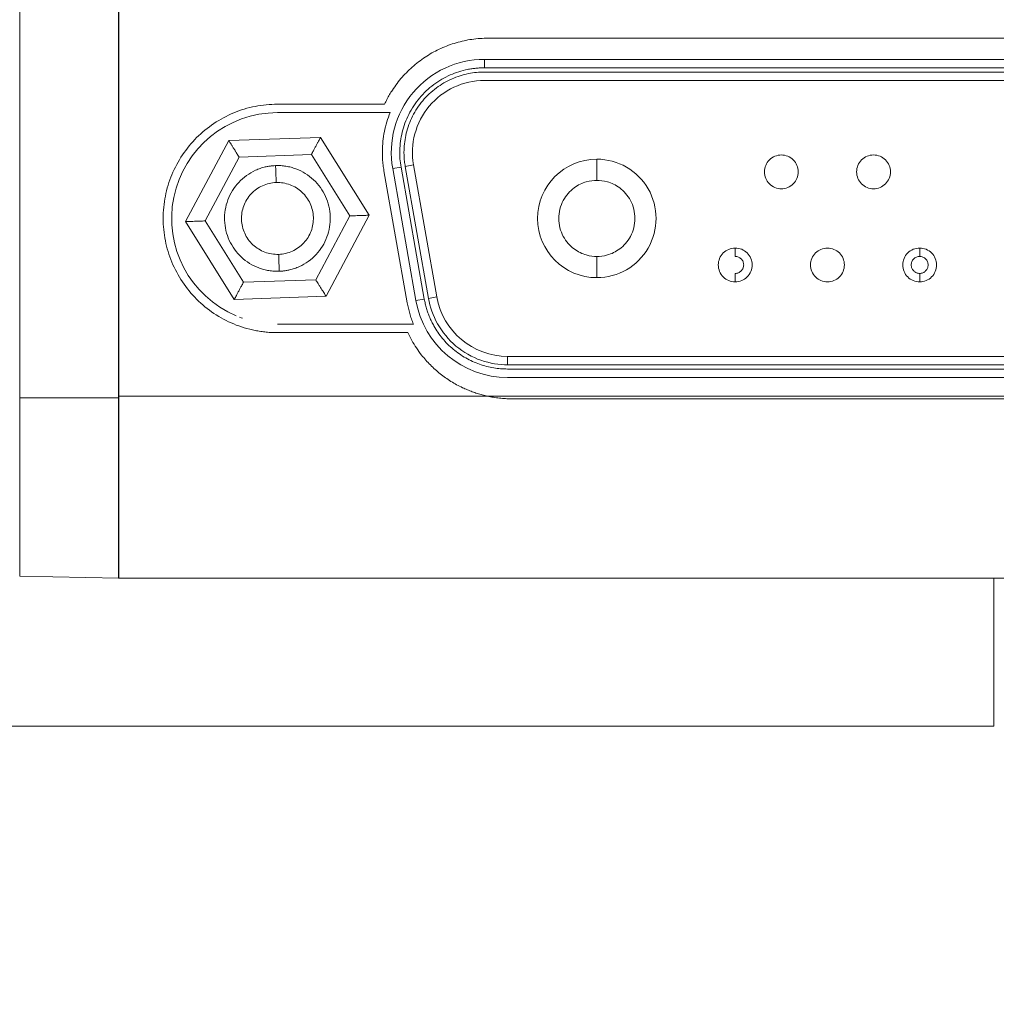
# Model space of a CAD drawing. Header units: inches. Extents: x 0.5 to 10.5, y 0.2 to 8.2.
# Tile 11 of 50: x 4.836 to 5.125, y 4.865 to 5.156. Entities that reach past the tile are written whole.
import ezdxf

# ---------------------------------------------------------------- set-up
doc = ezdxf.new("R2010")
doc.units = ezdxf.units.IN
doc.header["$MEASUREMENT"] = 0
doc.layers.add('SLD-0', color=7, linetype='Continuous')
doc.styles.add('SLDTEXTSTYLE3', font='TXT', dxfattribs={"width": 0.75})
doc.dimstyles.new('SLDDIMSTYLE0', dxfattribs={"dimtxt": 0.125, "dimasz": 0.13, "dimexe": 0, "dimexo": 0.0625, "dimgap": 0.03125, "dimtad": 0, "dimtih": 1, "dimtoh": 1, "dimlfac": 4, "dimrnd": 1e-09, "dimzin": 12, "dimdsep": 46, "dimtxsty": 'SLDTEXTSTYLE3', "dimsah": 1, "dimcen": 0.09, "dimadec": 0, "dimazin": 3, "dimtfac": 1, "dimtofl": 0, "dimtmove": 0, "dimatfit": 3, "dimfxl": 1, "dimfrac": 2, "dimtolj": 1, "dimtzin": 12, "dimarcsym": 0})

# ---------------------------------------------------------------- blocks, each defined once
blk = doc.blocks.new('_D_2')
at = {"layer": 'SLD-0'}
for p, q in [((1.0253334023, 5.5382333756), (1.0253334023, 4.3988378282)), ((5.6877910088, 5.5381636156), (5.6877910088, 4.3988378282)), ((3.0228995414, 4.703872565), (2.9975089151, 4.703872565)), ((2.9975089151, 4.703872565), (2.9975089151, 4.5054350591)), ((3.5943621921, 4.703872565), (3.6197528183, 4.703872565)), ((3.6197528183, 4.703872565), (3.6197528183, 4.5054350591)), ((1.0253334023, 4.5238378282), (2.9069152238, 4.5238378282)), ((5.6877910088, 4.5238378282), (3.7103465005, 4.5238378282)), ((2.9975089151, 4.5054350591), (3.0228995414, 4.5054350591)), ((3.6197528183, 4.5054350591), (3.5943621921, 4.5054350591))]:
    blk.add_line(p, q, dxfattribs=at)
for points in [[(1.0253334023, 4.5238378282), (1.1553334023, 4.5038378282), (1.1553334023, 4.5438378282)], [(5.6877910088, 4.5238378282), (5.5577910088, 4.5438378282), (5.5577910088, 4.5038378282)]]:
    blk.add_solid(points, dxfattribs=at)
at = {"layer": 'SLD-0', "char_height": 0.125, "attachment_point": 1, "style": 'SLDTEXTSTYLE3'}
for s, insert in [('473.71', (3.0546378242, 4.6665685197, 0.064109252)), ('18.65', (3.0500371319, 4.4795459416, 0.064109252))]:
    blk.add_mtext(s, dxfattribs=dict(at, insert=insert))

msp = doc.modelspace()

# ---------------------------------------------------------------- linework, layer by layer
at = {"color": 7, "linetype": 'Continuous', "lineweight": 15}
for p, q in [((4.8362852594, 5.3505386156), (4.8362852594, 5.0445386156)), ((4.8655557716, 5.0445386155), (4.8655557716, 5.3505386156)), ((4.9735737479, 5.1420386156), (4.9735737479, 5.1445386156)), ((4.9735737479, 5.1445386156), (5.1762877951, 5.1445386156)), ((5.1762877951, 5.1420386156), (4.9735737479, 5.1420386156)), ((4.8853116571, 5.0965957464), (4.8980546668, 5.1205529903)), ((4.9251737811, 5.1214958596), (4.9395498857, 5.0984814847)), ((4.8910816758, 5.0967963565), (4.9011134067, 5.1156563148)), ((4.9224625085, 5.1163985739), (4.9337798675, 5.0982808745)), ((4.9464915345, 5.1122632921), (4.9489535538, 5.1126974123)), ((4.9533682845, 5.0732632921), (4.9464915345, 5.1122632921)), ((4.9489535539, 5.1126974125), (4.9558303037, 5.0736974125)), ((4.9570613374, 5.0739144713), (4.9501845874, 5.1129144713)), ((4.9595233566, 5.0743485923), (4.9526466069, 5.1133485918)), ((4.9337798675, 5.0982808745), (4.9237481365, 5.0794209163)), ((4.9395498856, 5.0984814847), (4.926806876, 5.0745242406)), ((4.9237481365, 5.0794209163), (4.9023990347, 5.0786786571)), ((4.9268068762, 5.0745242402), (4.8996877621, 5.0735813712)), ((4.9595233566, 5.0743485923), (4.9570613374, 5.0739144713)), ((4.9804505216, 5.0542886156), (4.9804505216, 5.0567886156)), ((5.1694110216, 5.0567886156), (4.9804505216, 5.0567886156)), ((5.1694110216, 5.0542886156), (4.9804505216, 5.0542886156)), ((4.8362852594, 5.0445386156), (4.8655557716, 5.0445386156)), ((4.8362852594, 4.9917995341), (4.8362852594, 5.0445386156)), ((4.8654307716, 5.0450386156), (4.9744820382, 5.0450386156)), ((4.8655557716, 4.9912886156), (4.8362852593, 4.9917995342)), ((5.1240834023, 4.9475386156), (5.1240834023, 4.9912886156)), ((4.3753334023, 4.9475386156), (5.1240834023, 4.9475386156))]:
    msp.add_line(p, q, dxfattribs=at)
at = {"color": 144, "linetype": 'Continuous', "lineweight": 0}
for p, q in [((4.8654307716, 5.3500386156), (4.8654307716, 5.0450386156)), ((4.9746807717, 5.1507886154), (5.1751807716, 5.1507886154)), ((4.9735737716, 5.1407886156), (5.1762877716, 5.1407886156)), ((4.9735737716, 5.1382886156), (5.1762877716, 5.1382886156)), ((4.9124307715, 5.1312886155), (4.9440866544, 5.1312886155)), ((4.945723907, 5.1287886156), (4.9124307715, 5.1287886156)), ((4.898054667, 5.1205529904), (4.9251737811, 5.1214958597)), ((4.9011134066, 5.1156563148), (4.9224625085, 5.1163985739)), ((4.9507822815, 5.07261211), (4.9439055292, 5.11161211)), ((4.9501845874, 5.1129144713), (4.9526466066, 5.1133485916)), ((4.9023990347, 5.0786786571), (4.8910816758, 5.0967963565)), ((4.8996877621, 5.0735813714), (4.8853116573, 5.0965957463)), ((4.9558303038, 5.0736974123), (4.9533682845, 5.0732632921)), ((4.9124307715, 5.0662886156), (4.9526006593, 5.0662886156)), ((4.9509634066, 5.0637886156), (4.9124307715, 5.0637886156)), ((4.980450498, 5.0530386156), (5.169411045, 5.0530386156)), ((5.1694110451, 5.0505386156), (4.9804504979, 5.0505386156)), ((4.8654307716, 4.9912886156), (4.8654307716, 5.0450386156)), ((4.9815575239, 5.0442520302), (5.1683040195, 5.0442520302)), ((5.3524307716, 4.9912886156), (4.8654307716, 4.9912886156))]:
    msp.add_line(p, q, dxfattribs=at)
at = {"color": 8, "linetype": 'Continuous', "lineweight": 15}
msp.add_line((5.175379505, 5.0450386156), (4.9744820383, 5.0450386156), dxfattribs=at)
at = {"color": 144, "linetype": 'Continuous', "lineweight": 0, "flags": 128}
msp.add_lwpolyline([(4.9021093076, 5.0680423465), (4.9017426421, 5.068173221), (4.9012290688, 5.0683652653)], dxfattribs=at)
at = {"color": 7, "linetype": 'Continuous', "lineweight": 15}
for centre, radius, start, end in [((4.9735737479, 5.1170386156), 0.0275000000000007, 90.0000000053, 189.9999969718), ((5.0068057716, 5.0975386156), 0.0175000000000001, 90.0000000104, 269.9999999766), ((5.0068057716, 5.0975386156), 0.0175000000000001, 269.9999999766, 90.0000000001), ((4.9804505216, 5.0780386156), 0.0212500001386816, 189.9999985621, 270.0000000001)]:
    msp.add_arc(centre, radius, start, end, dxfattribs=at)
at = {"color": 144, "linetype": 'Continuous', "lineweight": 0}
for centre, radius, start, end in [((4.9735737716, 5.1170386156), 0.0212500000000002, 90.0000000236, 190.0000000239), ((4.9124307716, 5.0975386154), 0.0312500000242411, 90.0000000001, 247.0433180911), ((4.9804504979, 5.0780386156), 0.0274999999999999, 189.9999969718, 270.0000000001)]:
    msp.add_arc(centre, radius, start, end, dxfattribs=at)
for points, knots in [([(4.944086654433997, 5.13128861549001), (4.944317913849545, 5.13176798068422), (4.944780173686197, 5.132726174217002), (4.945558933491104, 5.134120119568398), (4.94653774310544, 5.135704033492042), (4.947763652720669, 5.137445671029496), (4.949781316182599, 5.13991956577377), (4.952625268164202, 5.142734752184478), (4.95647978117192, 5.14559464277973), (4.960699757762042, 5.147881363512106), (4.964452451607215, 5.149270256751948), (4.967546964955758, 5.150055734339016), (4.969904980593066, 5.150475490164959), (4.972286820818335, 5.150739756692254), (4.97388278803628, 5.150772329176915), (4.974680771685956, 5.150788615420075)], [0, 0, 0, 0, 0.0416996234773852, 0.0833525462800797, 0.125052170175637, 0.1875709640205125, 0.2500897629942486, 0.3750485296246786, 0.5000072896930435, 0.6249660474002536, 0.7499248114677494, 0.8124436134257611, 0.874962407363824, 0.9374812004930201, 1, 1, 1, 1]), ([(4.95018458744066, 5.112914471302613), (4.95010298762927, 5.113436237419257), (4.949940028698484, 5.114478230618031), (4.94982777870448, 5.116057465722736), (4.949810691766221, 5.117960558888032), (4.949986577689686, 5.120185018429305), (4.950633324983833, 5.123614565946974), (4.952191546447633, 5.127847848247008), (4.955216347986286, 5.132442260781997), (4.959215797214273, 5.136219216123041), (4.96311260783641, 5.138487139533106), (4.966377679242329, 5.139721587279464), (4.968791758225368, 5.140342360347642), (4.971199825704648, 5.140720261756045), (4.972781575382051, 5.140765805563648), (4.973573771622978, 5.140788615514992)], [0, 0, 0, 0, 0.0382582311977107, 0.0764036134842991, 0.1146051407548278, 0.1761154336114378, 0.2377518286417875, 0.3671471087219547, 0.500012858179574, 0.6328786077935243, 0.7622738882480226, 0.8237841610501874, 0.8854205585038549, 0.9426145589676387, 1, 1, 1, 1]), ([(4.912430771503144, 5.063788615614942), (4.911877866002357, 5.063796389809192), (4.910773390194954, 5.063811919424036), (4.909121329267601, 5.063938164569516), (4.90747722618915, 5.064139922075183), (4.905300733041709, 5.064518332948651), (4.902617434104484, 5.065189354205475), (4.8984568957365, 5.066678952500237), (4.893558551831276, 5.0692957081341), (4.888412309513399, 5.073519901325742), (4.884187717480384, 5.078667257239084), (4.88104885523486, 5.084539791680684), (4.879115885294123, 5.090911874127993), (4.878463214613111, 5.097538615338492), (4.879115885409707, 5.104165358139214), (4.881048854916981, 5.11053743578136), (4.884187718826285, 5.11640998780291), (4.888412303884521, 5.121557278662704), (4.893558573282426, 5.125781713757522), (4.898456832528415, 5.128397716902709), (4.902617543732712, 5.129888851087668), (4.905836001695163, 5.13068914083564), (4.90911728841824, 5.131195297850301), (4.911326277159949, 5.131257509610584), (4.912430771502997, 5.131288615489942)], [0, 0, 0, 0, 0.015662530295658, 0.0312872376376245, 0.0469119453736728, 0.0625744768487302, 0.0938522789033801, 0.1251300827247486, 0.1876099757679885, 0.2500898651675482, 0.312569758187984, 0.3750496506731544, 0.4375295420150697, 0.500009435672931, 0.5624893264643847, 0.6249692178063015, 0.6874491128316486, 0.749929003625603, 0.8124088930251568, 0.8748887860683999, 0.9061665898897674, 0.9374443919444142, 0.9687221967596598, 1, 1, 1, 1]), ([(4.9439055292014, 5.111612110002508), (4.943813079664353, 5.112190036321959), (4.943628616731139, 5.113343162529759), (4.943475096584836, 5.115086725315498), (4.943413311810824, 5.116832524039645), (4.943452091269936, 5.118582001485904), (4.943618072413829, 5.120717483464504), (4.944003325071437, 5.123218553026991), (4.94469884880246, 5.126056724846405), (4.945381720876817, 5.127876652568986), (4.945723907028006, 5.128788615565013)], [0, 0, 0, 0, 0.1003272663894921, 0.2001812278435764, 0.2998769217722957, 0.3997308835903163, 0.5000581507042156, 0.6669493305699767, 0.8331088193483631, 1, 1, 1, 1]), ([(4.901113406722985, 5.115656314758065), (4.900988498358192, 5.115855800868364), (4.900755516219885, 5.116227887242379), (4.900434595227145, 5.11674003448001), (4.900169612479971, 5.117165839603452), (4.899819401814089, 5.117729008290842), (4.899400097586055, 5.118397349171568), (4.898933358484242, 5.119146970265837), (4.898555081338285, 5.119750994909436), (4.898271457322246, 5.120206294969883), (4.898088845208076, 5.120497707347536), (4.898065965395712, 5.120534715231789), (4.898054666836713, 5.120552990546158)], [0, 0, 0, 0, 0.083413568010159, 0.1555850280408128, 0.21651382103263, 0.2662019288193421, 0.402455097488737, 0.5230646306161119, 0.6490690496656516, 0.766501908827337, 0.8846934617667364, 0.9999999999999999, 0.9999999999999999, 0.9999999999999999, 0.9999999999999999]), ([(4.925173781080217, 5.121495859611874), (4.925169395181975, 5.121487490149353), (4.925160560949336, 5.121470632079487), (4.925088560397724, 5.121335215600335), (4.924955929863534, 5.121086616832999), (4.924729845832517, 5.120660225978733), (4.924395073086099, 5.120032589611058), (4.923981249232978, 5.119251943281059), (4.923535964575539, 5.118418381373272), (4.923023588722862, 5.117448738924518), (4.922669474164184, 5.116785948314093), (4.922462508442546, 5.116398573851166)], [0, 0, 0, 0, 0.0766931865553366, 0.1544781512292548, 0.2337660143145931, 0.3511602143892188, 0.4772019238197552, 0.5977749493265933, 0.7340631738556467, 0.8445706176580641, 0.9999999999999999, 0.9999999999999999, 0.9999999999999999, 0.9999999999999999]), ([(5.061305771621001, 5.106288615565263), (5.05999677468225, 5.106288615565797), (5.058695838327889, 5.106827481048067), (5.056844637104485, 5.108678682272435), (5.056305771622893, 5.109979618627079), (5.056305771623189, 5.112597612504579), (5.056844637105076, 5.1138985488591), (5.058695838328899, 5.115749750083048), (5.059996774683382, 5.116288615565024), (5.061305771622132, 5.116288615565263)], [0, 0, 0, 0, 0.25, 0.25, 0.5, 0.5, 0.75, 0.75, 1, 1, 1, 1]), ([(5.061305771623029, 5.116288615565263), (5.062614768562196, 5.116288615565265), (5.063915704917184, 5.115749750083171), (5.065766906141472, 5.113898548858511), (5.066305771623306, 5.112597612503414), (5.066305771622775, 5.109979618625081), (5.065766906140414, 5.108678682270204), (5.063915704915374, 5.106827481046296), (5.062614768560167, 5.106288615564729), (5.061305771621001, 5.106288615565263)], [0, 0, 0, 0, 0.25, 0.25, 0.5, 0.5, 0.75, 0.75, 1, 1, 1, 1]), ([(5.088555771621, 5.106288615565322), (5.08724677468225, 5.106288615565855), (5.085945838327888, 5.106827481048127), (5.084094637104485, 5.108678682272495), (5.083555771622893, 5.109979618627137), (5.083555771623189, 5.112597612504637), (5.084094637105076, 5.113898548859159), (5.085945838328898, 5.115749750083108), (5.087246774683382, 5.116288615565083), (5.088555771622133, 5.116288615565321)], [0, 0, 0, 0, 0.25, 0.25, 0.5, 0.5, 0.75, 0.75, 1, 1, 1, 1]), ([(5.08855577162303, 5.116288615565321), (5.089864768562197, 5.116288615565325), (5.091165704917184, 5.115749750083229), (5.093016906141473, 5.113898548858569), (5.093555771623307, 5.112597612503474), (5.093555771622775, 5.10997961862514), (5.093016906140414, 5.108678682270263), (5.091165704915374, 5.106827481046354), (5.089864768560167, 5.106288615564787), (5.088555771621, 5.106288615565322)], [0, 0, 0, 0, 0.25, 0.25, 0.5, 0.5, 0.75, 0.75, 1, 1, 1, 1]), ([(4.885311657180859, 5.096595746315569), (4.88532109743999, 5.096596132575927), (4.885340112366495, 5.09659691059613), (4.885493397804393, 5.096602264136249), (4.885774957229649, 5.096611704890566), (4.88625755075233, 5.096629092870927), (4.887230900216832, 5.096661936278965), (4.888471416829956, 5.096707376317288), (4.889625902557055, 5.096743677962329), (4.890366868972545, 5.096771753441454), (4.890805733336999, 5.096786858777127), (4.891081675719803, 5.096796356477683)], [0, 0, 0, 0, 0.0767622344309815, 0.1546173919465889, 0.2339769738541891, 0.3514777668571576, 0.4776326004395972, 0.7336382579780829, 0.8442722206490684, 0.9020838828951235, 1, 1, 1, 1]), ([(5.04768077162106, 5.078788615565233), (5.046371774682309, 5.078788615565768), (5.045070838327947, 5.079327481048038), (5.043219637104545, 5.081178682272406), (5.042680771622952, 5.082479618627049), (5.042680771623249, 5.08509761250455), (5.043219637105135, 5.086398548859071), (5.045070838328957, 5.088249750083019), (5.046371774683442, 5.088788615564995), (5.047680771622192, 5.088788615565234)], [0, 0, 0, 0, 0.25, 0.25, 0.5, 0.5, 0.75, 0.75, 1, 1, 1, 1]), ([(5.047680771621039, 5.088788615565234), (5.047680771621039, 5.088788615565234), (5.047680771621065, 5.088723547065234), (5.047680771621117, 5.088598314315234), (5.047680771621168, 5.088473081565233), (5.047680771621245, 5.088287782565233), (5.04768077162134, 5.088056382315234), (5.047680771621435, 5.087824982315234), (5.04768077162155, 5.087547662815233), (5.047680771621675, 5.087245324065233), (5.047680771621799, 5.086942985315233), (5.047680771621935, 5.086615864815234), (5.047680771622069, 5.086288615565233)], [2e-16, 2e-16, 2e-16, 2e-16, 0.392699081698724, 0.392699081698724, 0.392699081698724, 0.785398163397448, 0.785398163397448, 0.785398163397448, 1.17809724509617, 1.17809724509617, 1.17809724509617, 1.570796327, 1.570796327, 1.570796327, 1.570796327]), ([(5.074930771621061, 5.078788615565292), (5.073621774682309, 5.078788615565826), (5.072320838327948, 5.079327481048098), (5.070469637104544, 5.081178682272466), (5.069930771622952, 5.082479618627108), (5.069930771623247, 5.085097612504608), (5.070469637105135, 5.086398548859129), (5.072320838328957, 5.088249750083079), (5.073621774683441, 5.088788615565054), (5.074930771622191, 5.088788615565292)], [0, 0, 0, 0, 0.25, 0.25, 0.5, 0.5, 0.75, 0.75, 1, 1, 1, 1]), ([(5.07493077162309, 5.088788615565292), (5.076239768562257, 5.088788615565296), (5.077540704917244, 5.088249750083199), (5.079391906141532, 5.08639854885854), (5.079930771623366, 5.085097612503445), (5.079930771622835, 5.08247961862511), (5.079391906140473, 5.081178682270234), (5.077540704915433, 5.079327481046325), (5.076239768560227, 5.078788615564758), (5.074930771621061, 5.078788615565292)], [0, 0, 0, 0, 0.25, 0.25, 0.5, 0.5, 0.75, 0.75, 1, 1, 1, 1]), ([(5.047680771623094, 5.086288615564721), (5.048008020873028, 5.086288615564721), (5.04833514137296, 5.086223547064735), (5.048637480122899, 5.086098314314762), (5.048939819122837, 5.085973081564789), (5.04921713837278, 5.085787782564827), (5.049448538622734, 5.085556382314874), (5.049679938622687, 5.085324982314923), (5.049865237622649, 5.08504766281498), (5.049990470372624, 5.084745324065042), (5.050115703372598, 5.084442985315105), (5.050180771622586, 5.084115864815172), (5.050180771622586, 5.083788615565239), (5.050180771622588, 5.083461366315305), (5.050115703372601, 5.083134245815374), (5.049990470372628, 5.082831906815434), (5.049865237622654, 5.082529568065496), (5.049679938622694, 5.082252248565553), (5.049448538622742, 5.082020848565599), (5.049217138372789, 5.081789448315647), (5.048939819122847, 5.081604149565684), (5.048637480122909, 5.081478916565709), (5.048335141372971, 5.081353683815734), (5.048008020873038, 5.081288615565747), (5.047680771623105, 5.081288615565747)], [6e-16, 6e-16, 6e-16, 6e-16, 0.3926990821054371, 0.3926990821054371, 0.3926990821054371, 0.7853981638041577, 0.7853981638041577, 0.7853981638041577, 1.178097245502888, 1.178097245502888, 1.178097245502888, 1.570796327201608, 1.570796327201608, 1.570796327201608, 1.963495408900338, 1.963495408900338, 1.963495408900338, 2.356194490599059, 2.356194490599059, 2.356194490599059, 2.748893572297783, 2.748893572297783, 2.748893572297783, 3.141592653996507, 3.141592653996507, 3.141592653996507, 3.141592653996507]), ([(5.102180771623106, 5.081288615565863), (5.101853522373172, 5.081288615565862), (5.101526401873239, 5.081353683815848), (5.101224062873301, 5.081478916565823), (5.100921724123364, 5.081604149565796), (5.100644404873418, 5.081789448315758), (5.100413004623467, 5.082020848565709), (5.100181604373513, 5.082252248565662), (5.099996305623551, 5.082529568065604), (5.099871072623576, 5.082831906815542), (5.099745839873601, 5.08313424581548), (5.099680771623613, 5.083461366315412), (5.099680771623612, 5.083788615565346), (5.099680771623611, 5.084115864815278), (5.099745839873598, 5.084442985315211), (5.099871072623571, 5.08474532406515), (5.099996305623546, 5.085047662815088), (5.100181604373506, 5.085324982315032), (5.100413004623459, 5.085556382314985), (5.100644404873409, 5.085787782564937), (5.100921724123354, 5.0859730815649), (5.101224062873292, 5.086098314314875), (5.10152640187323, 5.08622354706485), (5.101853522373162, 5.086288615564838), (5.102180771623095, 5.086288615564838)], [3.14159265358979, 3.14159265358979, 3.14159265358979, 3.14159265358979, 3.534291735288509, 3.534291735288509, 3.534291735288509, 3.926990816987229, 3.926990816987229, 3.926990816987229, 4.31968989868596, 4.31968989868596, 4.31968989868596, 4.712388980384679, 4.712388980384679, 4.712388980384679, 5.105088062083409, 5.105088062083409, 5.105088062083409, 5.497787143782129, 5.497787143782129, 5.497787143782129, 5.890486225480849, 5.890486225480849, 5.890486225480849, 6.283185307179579, 6.283185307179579, 6.283185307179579, 6.283185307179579]), ([(5.102180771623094, 5.086288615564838), (5.102508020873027, 5.086288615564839), (5.10283514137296, 5.086223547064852), (5.103137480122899, 5.08609831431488), (5.103439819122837, 5.085973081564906), (5.10371713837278, 5.085787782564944), (5.103948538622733, 5.085556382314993), (5.104179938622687, 5.085324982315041), (5.104365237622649, 5.085047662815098), (5.104490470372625, 5.08474532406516), (5.104615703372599, 5.084442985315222), (5.104680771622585, 5.084115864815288), (5.104680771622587, 5.083788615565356), (5.104680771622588, 5.083461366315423), (5.104615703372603, 5.08313424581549), (5.104490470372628, 5.082831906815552), (5.104365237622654, 5.082529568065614), (5.104179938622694, 5.082252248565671), (5.103948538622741, 5.082020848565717), (5.103717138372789, 5.081789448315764), (5.103439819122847, 5.081604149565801), (5.103137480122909, 5.081478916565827), (5.102835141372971, 5.081353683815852), (5.102508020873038, 5.081288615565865), (5.102180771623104, 5.081288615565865)], [-3.6e-15, -3.6e-15, -3.6e-15, -3.6e-15, 0.3926990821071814, 0.3926990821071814, 0.3926990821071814, 0.7853981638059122, 0.7853981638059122, 0.7853981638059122, 1.178097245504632, 1.178097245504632, 1.178097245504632, 1.570796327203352, 1.570796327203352, 1.570796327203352, 1.963495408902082, 1.963495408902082, 1.963495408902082, 2.356194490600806, 2.356194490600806, 2.356194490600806, 2.748893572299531, 2.748893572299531, 2.748893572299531, 3.141592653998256, 3.141592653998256, 3.141592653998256, 3.141592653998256]), ([(5.047680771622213, 5.078788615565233), (5.047680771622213, 5.078788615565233), (5.047680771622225, 5.078853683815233), (5.047680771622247, 5.078978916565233), (5.047680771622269, 5.079104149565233), (5.047680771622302, 5.079289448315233), (5.047680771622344, 5.079520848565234), (5.047680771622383, 5.079752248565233), (5.047680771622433, 5.080029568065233), (5.047680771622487, 5.080331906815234), (5.04768077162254, 5.080634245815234), (5.047680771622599, 5.080961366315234), (5.047680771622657, 5.081288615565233)], [2e-16, 2e-16, 2e-16, 2e-16, 0.392699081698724, 0.392699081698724, 0.392699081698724, 0.785398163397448, 0.785398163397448, 0.785398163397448, 1.17809724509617, 1.17809724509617, 1.17809724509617, 1.570796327, 1.570796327, 1.570796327, 1.570796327]), ([(4.902399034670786, 5.078678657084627), (4.902288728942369, 5.078470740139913), (4.902082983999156, 5.078082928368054), (4.901799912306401, 5.077548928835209), (4.901563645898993, 5.077106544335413), (4.901251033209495, 5.076521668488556), (4.900881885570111, 5.075824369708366), (4.900466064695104, 5.075045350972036), (4.900132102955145, 5.07441574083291), (4.899879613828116, 5.07394246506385), (4.89971854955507, 5.073638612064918), (4.899697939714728, 5.073600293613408), (4.899687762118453, 5.07358137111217)], [0, 0, 0, 0, 0.0834135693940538, 0.1555850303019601, 0.216513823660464, 0.2662019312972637, 0.4024550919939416, 0.5230646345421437, 0.6490690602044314, 0.7665019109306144, 0.884693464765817, 1, 1, 1, 1]), ([(4.95583030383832, 5.073697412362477), (4.955919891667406, 5.073233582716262), (4.956098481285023, 5.072308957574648), (4.95646316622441, 5.070946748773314), (4.9568975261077, 5.069610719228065), (4.957408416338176, 5.068302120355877), (4.957994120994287, 5.067020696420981), (4.958778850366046, 5.06553041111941), (4.959815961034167, 5.063864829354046), (4.961623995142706, 5.061469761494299), (4.964292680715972, 5.058781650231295), (4.968012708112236, 5.056195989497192), (4.971414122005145, 5.054647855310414), (4.974217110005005, 5.053795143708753), (4.976301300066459, 5.053357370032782), (4.978384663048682, 5.053087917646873), (4.979761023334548, 5.05305507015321), (4.980450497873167, 5.053038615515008)], [0, 0, 0, 0, 0.0406163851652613, 0.0809670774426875, 0.1211800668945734, 0.1613846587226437, 0.2017102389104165, 0.2422850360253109, 0.3061668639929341, 0.3702012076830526, 0.5000883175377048, 0.6299754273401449, 0.7577636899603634, 0.8196414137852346, 0.8816668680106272, 0.9407221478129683, 1, 1, 1, 1]), ([(4.95260065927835, 5.066288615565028), (4.952401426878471, 5.066801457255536), (4.952003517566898, 5.067825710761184), (4.951512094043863, 5.069398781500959), (4.95109284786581, 5.070992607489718), (4.950885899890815, 5.072071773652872), (4.950782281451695, 5.072612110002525)], [0, 0, 0, 0, 0.250349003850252, 0.4999999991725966, 0.7496509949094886, 1, 1, 1, 1]), ([(4.974482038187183, 5.045038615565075), (4.973974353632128, 5.045154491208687), (4.972960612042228, 5.045385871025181), (4.971463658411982, 5.045820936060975), (4.969988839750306, 5.046319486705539), (4.968537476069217, 5.046887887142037), (4.966401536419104, 5.047839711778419), (4.963658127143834, 5.049335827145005), (4.960472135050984, 5.051590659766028), (4.957564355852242, 5.054194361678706), (4.955264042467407, 5.056794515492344), (4.953484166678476, 5.059247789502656), (4.952112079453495, 5.061457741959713), (4.951346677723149, 5.063010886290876), (4.950963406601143, 5.063788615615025)], [0, 0, 0, 0, 0.0501208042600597, 0.1000809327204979, 0.1499873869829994, 0.1999475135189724, 0.2500683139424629, 0.3750440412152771, 0.5000197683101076, 0.624995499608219, 0.7499712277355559, 0.8333968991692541, 0.9165743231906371, 1, 1, 1, 1]), ([(4.974482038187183, 5.0450386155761), (4.975064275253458, 5.044917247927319), (4.976227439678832, 5.044674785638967), (4.97799406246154, 5.044435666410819), (4.979771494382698, 5.044280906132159), (4.980961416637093, 5.044261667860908), (4.981557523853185, 5.044252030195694)], [0, 0, 0, 0, 0.2500801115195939, 0.4995976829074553, 0.7493168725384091, 1, 1, 1, 1])]:
    msp.add_open_spline(points, degree=3, knots=knots, dxfattribs=at)
at = {"color": 7, "linetype": 'Continuous', "lineweight": 15}
for points, knots in [([(4.973573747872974, 5.142038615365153), (4.97315666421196, 5.142032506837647), (4.9723237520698, 5.142020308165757), (4.971078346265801, 5.141923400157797), (4.969839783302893, 5.141768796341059), (4.968140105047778, 5.141468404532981), (4.966000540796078, 5.140915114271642), (4.962563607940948, 5.13961743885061), (4.958460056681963, 5.137228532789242), (4.954250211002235, 5.133253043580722), (4.951065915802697, 5.12841669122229), (4.949427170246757, 5.123962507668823), (4.948744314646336, 5.120352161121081), (4.948542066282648, 5.117736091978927), (4.948590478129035, 5.115170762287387), (4.948832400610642, 5.113522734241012), (4.948953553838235, 5.112697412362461)], [0, 0, 0, 0, 0.0287116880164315, 0.0573369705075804, 0.0859470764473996, 0.1146133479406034, 0.1761262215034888, 0.2377588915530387, 0.3671529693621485, 0.500017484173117, 0.6328819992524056, 0.7622760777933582, 0.8237889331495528, 0.8854216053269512, 0.9426198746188, 1, 1, 1, 1]), ([(5.006805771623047, 5.108788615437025), (5.006805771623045, 5.10952518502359), (5.006805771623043, 5.110319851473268), (5.006805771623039, 5.111858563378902), (5.006805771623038, 5.112597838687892), (5.006805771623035, 5.11381822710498), (5.006805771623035, 5.114295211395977), (5.006805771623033, 5.114904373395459), (5.006805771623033, 5.115038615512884), (5.006805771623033, 5.115038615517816)], [0, 0, 0, 0, 0.25, 0.25, 0.5, 0.5, 0.75, 0.75, 1, 1, 1, 1]), ([(4.911887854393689, 5.113154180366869), (4.911547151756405, 5.113135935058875), (4.910866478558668, 5.113099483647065), (4.909852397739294, 5.112960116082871), (4.908682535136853, 5.112725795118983), (4.907369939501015, 5.112348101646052), (4.905468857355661, 5.111592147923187), (4.903244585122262, 5.110302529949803), (4.900931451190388, 5.108265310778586), (4.899059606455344, 5.105815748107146), (4.897701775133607, 5.103048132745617), (4.896909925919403, 5.100068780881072), (4.896714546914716, 5.096992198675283), (4.897123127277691, 5.093936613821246), (4.898119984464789, 5.091019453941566), (4.89966675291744, 5.088352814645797), (4.901704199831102, 5.086039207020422), (4.90415324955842, 5.084167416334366), (4.906461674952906, 5.083035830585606), (4.908410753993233, 5.082412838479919), (4.909912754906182, 5.08209433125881), (4.911439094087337, 5.081912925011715), (4.912462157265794, 5.081919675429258), (4.912973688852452, 5.081923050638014)], [0, 0, 0, 0, 0.0208715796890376, 0.0416983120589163, 0.0625698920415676, 0.0938478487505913, 0.1251258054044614, 0.1876060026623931, 0.2500861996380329, 0.3125663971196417, 0.3750465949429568, 0.4375267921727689, 0.5000069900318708, 0.5624871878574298, 0.6249673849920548, 0.6874475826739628, 0.7499277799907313, 0.8124079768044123, 0.8748881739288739, 0.9061661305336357, 0.9374440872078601, 0.9687220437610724, 1, 1, 1, 1]), ([(4.912973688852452, 5.081923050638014), (4.913314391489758, 5.081941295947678), (4.913995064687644, 5.081977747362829), (4.915009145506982, 5.08211711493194), (4.916179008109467, 5.082351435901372), (4.917491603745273, 5.082729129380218), (4.919392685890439, 5.083485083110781), (4.921616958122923, 5.084774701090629), (4.923930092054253, 5.086811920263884), (4.925801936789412, 5.089261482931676), (4.927159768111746, 5.092029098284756), (4.927951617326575, 5.095008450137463), (4.928146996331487, 5.098085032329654), (4.927738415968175, 5.101140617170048), (4.926741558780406, 5.104057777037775), (4.925194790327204, 5.106724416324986), (4.923157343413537, 5.109038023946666), (4.920708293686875, 5.110909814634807), (4.918399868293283, 5.112041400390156), (4.916450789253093, 5.112664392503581), (4.914948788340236, 5.112982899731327), (4.913422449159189, 5.113164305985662), (4.912399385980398, 5.113157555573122), (4.911887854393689, 5.113154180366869)], [0, 0, 0, 0, 0.0208715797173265, 0.0416983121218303, 0.0625698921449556, 0.0938478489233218, 0.1251258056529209, 0.1876060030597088, 0.2500862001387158, 0.312566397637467, 0.3750465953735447, 0.4375267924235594, 0.500006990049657, 0.562487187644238, 0.6249673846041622, 0.6874475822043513, 0.7499277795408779, 0.8124079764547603, 0.8748881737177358, 0.9061661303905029, 0.9374440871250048, 0.9687220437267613, 1, 1, 1, 1]), ([(4.911887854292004, 5.113154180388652), (4.911908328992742, 5.112565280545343), (4.911930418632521, 5.11192993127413), (4.911973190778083, 5.110699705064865), (4.911993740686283, 5.110108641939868), (4.912027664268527, 5.109132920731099), (4.91204092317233, 5.108751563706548), (4.912057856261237, 5.10826452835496), (4.912061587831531, 5.108157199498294), (4.912061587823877, 5.108157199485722)], [0, 0, 0, 0, 0.25, 0.25, 0.5, 0.5, 0.75, 0.75, 1, 1, 1, 1]), ([(5.006805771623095, 5.086288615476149), (5.005868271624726, 5.086288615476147), (5.004807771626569, 5.086402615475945), (5.002503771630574, 5.087074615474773), (5.001255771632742, 5.08763861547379), (4.998855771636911, 5.089438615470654), (4.997709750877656, 5.090687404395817), (4.996048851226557, 5.093801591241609), (4.995555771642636, 5.095663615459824), (4.995555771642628, 5.099413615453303), (4.996048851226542, 5.10127563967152), (4.997709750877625, 5.10438982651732), (4.998855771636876, 5.105638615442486), (5.0012557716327, 5.107438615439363), (5.002503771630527, 5.108002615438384), (5.00480777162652, 5.10867461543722), (5.005868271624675, 5.108788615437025), (5.006805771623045, 5.108788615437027)], [0, 0, 0, 0, 0.125, 0.125, 0.25, 0.25, 0.375, 0.375, 0.5, 0.5, 0.625, 0.625, 0.75, 0.75, 0.875, 0.875, 1, 1, 1, 1]), ([(5.006805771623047, 5.108788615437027), (5.007743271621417, 5.108788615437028), (5.008803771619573, 5.108674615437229), (5.011107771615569, 5.108002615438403), (5.012355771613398, 5.107438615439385), (5.01475577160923, 5.105638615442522), (5.015901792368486, 5.104389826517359), (5.017562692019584, 5.101275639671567), (5.018055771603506, 5.099413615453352), (5.018055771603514, 5.095663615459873), (5.017562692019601, 5.093801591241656), (5.015901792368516, 5.090687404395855), (5.014755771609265, 5.089438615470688), (5.012355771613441, 5.087638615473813), (5.011107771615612, 5.087074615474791), (5.008803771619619, 5.086402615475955), (5.007743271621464, 5.086288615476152), (5.006805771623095, 5.086288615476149)], [0, 0, 0, 0, 0.125, 0.125, 0.25, 0.25, 0.375, 0.375, 0.5, 0.5, 0.625, 0.625, 0.75, 0.75, 0.875, 0.875, 1, 1, 1, 1]), ([(4.912061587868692, 5.10815719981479), (4.910671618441, 5.108108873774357), (4.909291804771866, 5.107784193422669), (4.90676046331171, 5.106631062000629), (4.90560993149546, 5.10580306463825), (4.90371256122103, 5.10376900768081), (4.902966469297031, 5.102563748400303), (4.901991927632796, 5.099958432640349), (4.901763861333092, 5.0985594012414), (4.901860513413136, 5.095779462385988), (4.902185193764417, 5.094399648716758), (4.903338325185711, 5.091868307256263), (4.904166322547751, 5.090717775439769), (4.906200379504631, 5.088820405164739), (4.907405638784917, 5.088074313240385), (4.910010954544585, 5.087099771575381), (4.911409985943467, 5.086871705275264), (4.912799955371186, 5.086920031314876)], [0, 0, 0, 0, 0.125, 0.125, 0.25, 0.25, 0.375, 0.375, 0.5, 0.5, 0.625, 0.625, 0.75, 0.75, 0.875, 0.875, 1, 1, 1, 1]), ([(4.912799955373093, 5.086920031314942), (4.914189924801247, 5.08696835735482), (4.915569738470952, 5.087293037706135), (4.91810107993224, 5.088446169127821), (4.919251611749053, 5.089274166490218), (4.921148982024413, 5.091308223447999), (4.921895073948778, 5.092513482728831), (4.922869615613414, 5.095118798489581), (4.923097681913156, 5.096517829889), (4.923001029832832, 5.099297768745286), (4.922676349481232, 5.100677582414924), (4.921523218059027, 5.103208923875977), (4.920695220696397, 5.10435945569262), (4.918661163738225, 5.106256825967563), (4.917455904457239, 5.10700291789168), (4.914850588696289, 5.107977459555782), (4.913451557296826, 5.108205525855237), (4.912061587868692, 5.10815719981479)], [0, 0, 0, 0, 0.125, 0.125, 0.25, 0.25, 0.375, 0.375, 0.5, 0.5, 0.625, 0.625, 0.75, 0.75, 0.875, 0.875, 1, 1, 1, 1]), ([(4.939549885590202, 5.098481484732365), (4.939540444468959, 5.098481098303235), (4.939521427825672, 5.098480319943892), (4.939368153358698, 5.098474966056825), (4.939086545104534, 5.098465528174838), (4.938604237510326, 5.098448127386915), (4.937893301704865, 5.09842423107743), (4.937010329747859, 5.098392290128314), (4.936065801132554, 5.098361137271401), (4.934969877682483, 5.098320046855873), (4.934218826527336, 5.098295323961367), (4.93377986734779, 5.098280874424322)], [0, 0, 0, 0, 0.0766931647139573, 0.1544781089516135, 0.2337659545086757, 0.3511601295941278, 0.4772018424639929, 0.5977748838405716, 0.7340631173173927, 0.8445705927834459, 1, 1, 1, 1]), ([(5.04768077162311, 5.078788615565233), (5.048335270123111, 5.078788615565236), (5.048989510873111, 5.078918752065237), (5.04959418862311, 5.079169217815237), (5.05019886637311, 5.079419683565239), (5.050753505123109, 5.07979028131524), (5.051216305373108, 5.080253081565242), (5.051679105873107, 5.080715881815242), (5.052049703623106, 5.081270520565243), (5.052300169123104, 5.081875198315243), (5.052550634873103, 5.082479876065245), (5.052680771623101, 5.083134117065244), (5.0526807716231, 5.083788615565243), (5.052680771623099, 5.084443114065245), (5.052550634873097, 5.085097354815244), (5.052300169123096, 5.085702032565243), (5.052049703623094, 5.086306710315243), (5.051679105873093, 5.086861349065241), (5.051216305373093, 5.087324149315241), (5.050753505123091, 5.08778694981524), (5.050198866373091, 5.088157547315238), (5.04959418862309, 5.088408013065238), (5.04898951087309, 5.088658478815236), (5.048335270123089, 5.088788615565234), (5.04768077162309, 5.088788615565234)], [6e-16, 6e-16, 6e-16, 6e-16, 0.392699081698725, 0.392699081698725, 0.392699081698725, 0.785398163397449, 0.785398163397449, 0.785398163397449, 1.17809724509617, 1.17809724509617, 1.17809724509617, 1.5707963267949, 1.5707963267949, 1.5707963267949, 1.96349540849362, 1.96349540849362, 1.96349540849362, 2.35619449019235, 2.35619449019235, 2.35619449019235, 2.748893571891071, 2.748893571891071, 2.748893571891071, 3.141592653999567, 3.141592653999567, 3.141592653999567, 3.141592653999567]), ([(5.102180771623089, 5.088788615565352), (5.101526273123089, 5.088788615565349), (5.100872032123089, 5.088658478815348), (5.10026735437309, 5.088408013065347), (5.09966267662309, 5.088157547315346), (5.099108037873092, 5.087786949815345), (5.098645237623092, 5.087324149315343), (5.098182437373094, 5.086861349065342), (5.097811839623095, 5.086306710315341), (5.097561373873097, 5.085702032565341), (5.097310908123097, 5.08509735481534), (5.097180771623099, 5.084443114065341), (5.0971807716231, 5.083788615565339), (5.097180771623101, 5.08313411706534), (5.097310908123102, 5.08247987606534), (5.097561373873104, 5.081875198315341), (5.097811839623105, 5.081270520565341), (5.098182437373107, 5.080715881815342), (5.098645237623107, 5.080253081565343), (5.099108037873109, 5.079790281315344), (5.099662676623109, 5.079419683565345), (5.100267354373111, 5.079169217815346), (5.10087203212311, 5.078918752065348), (5.101526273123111, 5.078788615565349), (5.102180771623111, 5.078788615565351)], [3.14159265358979, 3.14159265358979, 3.14159265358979, 3.14159265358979, 3.53429173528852, 3.53429173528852, 3.53429173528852, 3.92699081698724, 3.92699081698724, 3.92699081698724, 4.31968989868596, 4.31968989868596, 4.31968989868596, 4.712388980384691, 4.712388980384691, 4.712388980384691, 5.105088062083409, 5.105088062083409, 5.105088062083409, 5.497787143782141, 5.497787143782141, 5.497787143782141, 5.89048622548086, 5.89048622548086, 5.89048622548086, 6.283185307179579, 6.283185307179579, 6.283185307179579, 6.283185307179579]), ([(5.102180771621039, 5.088788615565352), (5.102180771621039, 5.088788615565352), (5.102180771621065, 5.08872354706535), (5.102180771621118, 5.088598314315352), (5.102180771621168, 5.088473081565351), (5.102180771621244, 5.088287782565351), (5.102180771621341, 5.088056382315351), (5.102180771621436, 5.08782498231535), (5.10218077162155, 5.087547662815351), (5.102180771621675, 5.087245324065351), (5.102180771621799, 5.086942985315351), (5.102180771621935, 5.086615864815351), (5.102180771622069, 5.08628861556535)], [2e-16, 2e-16, 2e-16, 2e-16, 0.392699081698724, 0.392699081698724, 0.392699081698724, 0.785398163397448, 0.785398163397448, 0.785398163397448, 1.17809724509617, 1.17809724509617, 1.17809724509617, 1.57079632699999, 1.57079632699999, 1.57079632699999, 1.57079632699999]), ([(5.102180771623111, 5.078788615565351), (5.102835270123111, 5.078788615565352), (5.103489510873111, 5.078918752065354), (5.104094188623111, 5.079169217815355), (5.10469886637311, 5.079419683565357), (5.105253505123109, 5.079790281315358), (5.105716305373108, 5.080253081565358), (5.106179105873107, 5.08071588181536), (5.106549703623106, 5.08127052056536), (5.106800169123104, 5.081875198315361), (5.107050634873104, 5.082479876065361), (5.107180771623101, 5.083134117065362), (5.1071807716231, 5.083788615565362), (5.107180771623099, 5.084443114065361), (5.107050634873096, 5.085097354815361), (5.106800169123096, 5.085702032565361), (5.106549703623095, 5.08630671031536), (5.106179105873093, 5.08686134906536), (5.105716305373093, 5.087324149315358), (5.105253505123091, 5.087786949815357), (5.104698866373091, 5.088157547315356), (5.10409418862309, 5.088408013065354), (5.10348951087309, 5.088658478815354), (5.10283527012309, 5.088788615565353), (5.102180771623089, 5.088788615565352)], [-3.6e-15, -3.6e-15, -3.6e-15, -3.6e-15, 0.392699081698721, 0.392699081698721, 0.392699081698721, 0.785398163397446, 0.785398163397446, 0.785398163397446, 1.17809724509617, 1.17809724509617, 1.17809724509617, 1.5707963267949, 1.5707963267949, 1.5707963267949, 1.96349540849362, 1.96349540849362, 1.96349540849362, 2.35619449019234, 2.35619449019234, 2.35619449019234, 2.748893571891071, 2.748893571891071, 2.748893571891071, 3.141592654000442, 3.141592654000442, 3.141592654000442, 3.141592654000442]), ([(4.912973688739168, 5.081923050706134), (4.912953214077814, 5.082511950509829), (4.912931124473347, 5.083147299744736), (4.912888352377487, 5.084377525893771), (4.912867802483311, 5.084968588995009), (4.912833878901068, 5.085944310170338), (4.91282061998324, 5.086325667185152), (4.912803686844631, 5.086812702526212), (4.912799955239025, 5.086920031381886), (4.912799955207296, 5.086920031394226)], [0, 0, 0, 0, 0.25, 0.25, 0.5, 0.5, 0.75, 0.75, 1, 1, 1, 1]), ([(5.006805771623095, 5.08628861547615), (5.006805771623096, 5.08555204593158), (5.006805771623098, 5.084757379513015), (5.006805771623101, 5.083218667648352), (5.006805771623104, 5.082479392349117), (5.006805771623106, 5.081259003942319), (5.006805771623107, 5.080782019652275), (5.006805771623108, 5.080172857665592), (5.006805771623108, 5.080038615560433), (5.006805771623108, 5.080038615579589)], [0, 0, 0, 0, 0.25, 0.25, 0.5, 0.5, 0.75, 0.75, 1, 1, 1, 1]), ([(4.926806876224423, 5.074524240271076), (4.926801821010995, 5.074532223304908), (4.926791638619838, 5.074548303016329), (4.926710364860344, 5.074678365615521), (4.926561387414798, 5.074917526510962), (4.926305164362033, 5.075326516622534), (4.925929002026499, 5.075930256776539), (4.925459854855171, 5.076678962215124), (4.924960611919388, 5.077481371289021), (4.924377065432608, 5.078409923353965), (4.923980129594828, 5.079047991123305), (4.923748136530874, 5.079420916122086)], [0, 0, 0, 0, 0.0766931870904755, 0.1544781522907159, 0.2337660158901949, 0.351160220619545, 0.4772019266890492, 0.5977749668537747, 0.7340631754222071, 0.8445706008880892, 1, 1, 1, 1]), ([(5.102180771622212, 5.078788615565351), (5.102180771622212, 5.078788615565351), (5.102180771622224, 5.078853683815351), (5.102180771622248, 5.078978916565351), (5.102180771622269, 5.079104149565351), (5.102180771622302, 5.079289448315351), (5.102180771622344, 5.07952084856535), (5.102180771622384, 5.079752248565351), (5.102180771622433, 5.080029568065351), (5.102180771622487, 5.080331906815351), (5.10218077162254, 5.08063424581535), (5.102180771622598, 5.080961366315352), (5.102180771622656, 5.08128861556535)], [2e-16, 2e-16, 2e-16, 2e-16, 0.392699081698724, 0.392699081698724, 0.392699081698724, 0.785398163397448, 0.785398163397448, 0.785398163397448, 1.17809724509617, 1.17809724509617, 1.17809724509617, 1.570796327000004, 1.570796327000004, 1.570796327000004, 1.570796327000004]), ([(4.957061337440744, 5.073914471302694), (4.957503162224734, 5.071408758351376), (4.958385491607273, 5.06882038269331), (4.961121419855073, 5.063959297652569), (4.962977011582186, 5.061697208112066), (4.967391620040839, 5.057992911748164), (4.969941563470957, 5.056558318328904), (4.975203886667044, 5.054708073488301), (4.977906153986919, 5.054288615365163), (4.980450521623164, 5.054288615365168)], [0, 0, 0, 0, 0.25, 0.25, 0.5, 0.5, 0.75, 0.75, 1, 1, 1, 1]), ([(4.8655557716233, 4.99128861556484), (4.8655557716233, 4.99129646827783), (4.865555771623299, 4.991312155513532), (4.865555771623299, 4.991439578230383), (4.865555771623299, 4.991643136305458), (4.865555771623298, 4.991930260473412), (4.865555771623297, 4.992482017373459), (4.865555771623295, 4.993498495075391), (4.86555577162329, 4.995263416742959), (4.865555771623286, 4.997500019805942), (4.865555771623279, 5.001085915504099), (4.865555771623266, 5.006641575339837), (4.865555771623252, 5.013415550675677), (4.86555577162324, 5.019395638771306), (4.865555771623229, 5.024128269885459), (4.865555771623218, 5.029055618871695), (4.865555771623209, 5.033570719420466), (4.8655557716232, 5.03758299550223), (4.865555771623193, 5.041053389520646), (4.865555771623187, 5.043376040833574), (4.865555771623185, 5.044538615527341)], [0, 0, 0, 0, 0.0250529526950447, 0.0500478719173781, 0.0750234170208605, 0.1000183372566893, 0.1250712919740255, 0.187585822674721, 0.2501003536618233, 0.3126148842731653, 0.3751294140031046, 0.5000071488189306, 0.6248848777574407, 0.6873994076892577, 0.7499139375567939, 0.812428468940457, 0.874942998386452, 0.9166585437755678, 0.9582844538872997, 1, 1, 1, 1])]:
    msp.add_open_spline(points, degree=3, knots=knots, dxfattribs=at)

# ---------------------------------------------------------------- dimensions: what is measured, and where the dimension line sits
at = {"layer": 'SLD-0'}
dim = msp.add_linear_dim(base=(5.6877910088, 4.5238378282), p1=(1.0253334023, 5.5882333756), p2=(5.6877910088, 5.5881636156), dimstyle='SLDDIMSTYLE0', dxfattribs=at)
dim.commit()
dim.dimension.update_dxf_attribs({"geometry": '_D_2', "text_midpoint": (3.3086308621, 4.5238378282), "dimtype": 160})

doc.saveas('drawing.dxf')
